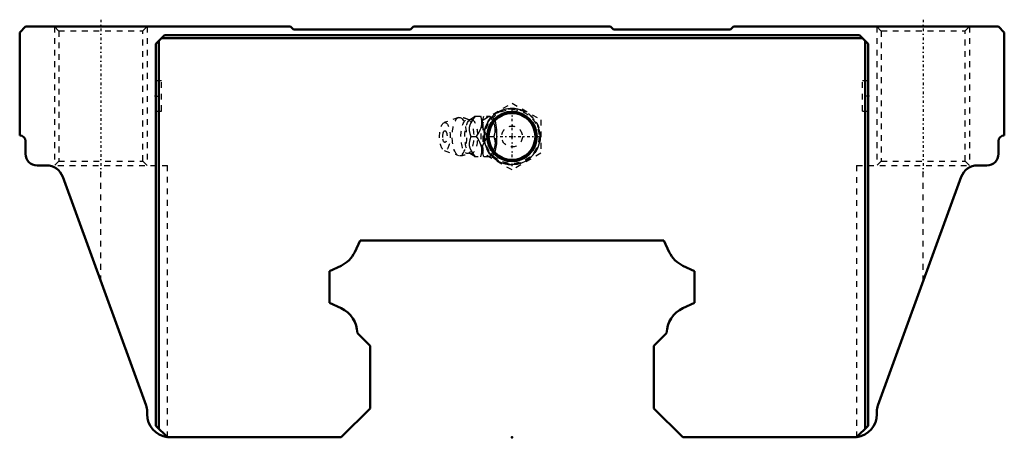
# Model space of a CAD drawing. Header units: millimetres. Extents: x -85 to 85, y 19 to 91.
import ezdxf

# ---------------------------------------------------------------- set-up
doc = ezdxf.new("R2010")
doc.units = ezdxf.units.MM
doc.linetypes.add('Center', pattern=[1.5, 0.45, -0.5, 0.05, -0.5])
doc.linetypes.add('Dashed', pattern=[2, 1, -1])
for name, color, linetype, lineweight in [('2d ConnectionPoints', 7, 'Continuous', 50), ('AM_0', 7, 'Continuous', 50), ('AM_5', 3, 'Continuous', 25), ('AM_7', 7, 'Center', 25), ('AM_9', 6, 'Dashed', 25)]:
    doc.layers.add(name, color=color, linetype=linetype, lineweight=lineweight)

# ---------------------------------------------------------------- blocks, each defined once
blk = doc.blocks.new('1_B_PT1_8_SHS_grease_nipple_joint_0_in_SHS65LC1SS_GK__BLOCK_B_PT1_81__2')
at = {"layer": 'AM_5', "linetype": 'Dashed'}
blk.add_arc((0, 71), 4.28, 75, 15, dxfattribs=at)
at = {"layer": 'AM_7'}
for p, q in [((0, 65.88), (0, 76.12)), ((-5.12, 71), (5.12, 71))]:
    blk.add_line(p, q, dxfattribs=at)
at = {"layer": 'AM_9'}
for p, q in [((-5, 73.89), (0, 76.77)), ((0, 76.77), (5, 73.89)), ((-9.25, 74.27), (-11.71, 73.4)), ((-6.42, 74.5), (-3.85, 74.5)), ((-5, 68.11), (-5, 73.89)), ((-3.56, 74.15), (-3.85, 74.5)), ((5, 73.89), (5, 68.11)), ((-7.13, 71), (-6.14, 71)), ((-4.1, 71), (-3.12, 71)), ((-11.71, 68.6), (-9.25, 67.73)), ((0, 65.23), (-5, 68.11)), ((5, 68.11), (0, 65.23)), ((-3.85, 67.5), (-6.42, 67.5)), ((-3.85, 67.5), (-3.56, 67.85))]:
    blk.add_line(p, q, dxfattribs=at)
for points in [[(-7.26, 73.88), (-7.27, 73.88), (-7.33, 73.86), (-7.41, 73.86), (-7.47, 73.88), (-7.48, 73.88)], [(-6.37, 74.5), (-6.77, 73.95), (-7.11, 73.37), (-7.28, 72.96), (-7.37, 72.54), (-7.37, 72.04), (-7.29, 71.55), (-7.13, 71)], [(-6.41, 74.51), (-6.55, 74.37), (-6.81, 74.17), (-7.14, 73.95), (-7.26, 73.88)], [(-6.14, 71), (-5.66, 71.73), (-5.47, 72.13), (-5.32, 72.53), (-5.21, 73.09), (-5.21, 73.66), (-5.28, 74.09), (-5.39, 74.5)], [(-4.1, 71), (-4.5, 71.55), (-4.84, 72.13), (-5.01, 72.54), (-5.1, 72.96), (-5.1, 73.46), (-5.02, 73.95), (-4.86, 74.5)], [(-3.87, 74.5), (-3.39, 73.77), (-3.2, 73.37), (-3.05, 72.97), (-2.94, 72.41), (-2.94, 71.84), (-3, 71.41), (-3.12, 71)], [(-3.56, 67.84), (-3.51, 67.82), (-3.38, 67.81), (-3.25, 67.86), (-3.13, 67.96), (-3.02, 68.12), (-2.84, 68.56), (-2.71, 69.16), (-2.64, 69.73), (-2.6, 70.32), (-2.59, 71.23), (-2.63, 72.14), (-2.67, 72.57), (-2.73, 72.99), (-2.82, 73.38), (-2.93, 73.71), (-3.05, 73.93), (-3.19, 74.09), (-3.31, 74.17), (-3.43, 74.19), (-3.56, 74.16)], [(-7.13, 71), (-7.29, 70.45), (-7.38, 69.87), (-7.37, 69.46), (-7.28, 69.04), (-7.06, 68.54), (-6.77, 68.05), (-6.37, 67.5)], [(-5.39, 67.5), (-5.22, 68.23), (-5.2, 68.63), (-5.22, 69.03), (-5.36, 69.59), (-5.6, 70.16), (-5.85, 70.59), (-6.14, 71)], [(-4.86, 67.5), (-5.02, 68.05), (-5.11, 68.63), (-5.1, 69.04), (-5.01, 69.46), (-4.8, 69.96), (-4.5, 70.45), (-4.1, 71)], [(-3.12, 71), (-2.95, 70.27), (-2.93, 69.87), (-2.95, 69.47), (-3.09, 68.91), (-3.33, 68.34), (-3.58, 67.91), (-3.87, 67.5)], [(-7.48, 68.12), (-7.48, 68.12), (-7.44, 68.13), (-7.37, 68.14), (-7.29, 68.13), (-7.26, 68.12)], [(-7.27, 68.12), (-6.99, 67.95), (-6.71, 67.76), (-6.48, 67.57), (-6.41, 67.49)]]:
    blk.add_lwpolyline(points, dxfattribs=at)
for radius in [4.88, 4.86, 4.8, 4.67, 4.06, 1.8]:
    blk.add_circle((0, 71), radius, dxfattribs=at)
for centre, radius, start, end in [((-9.09, 71), 3.3, 60.8606, 90), ((-10.18, 71), 1.82, 153.7155, 206.2845), ((-9.09, 71), 3.3, 270, 299.1394)]:
    blk.add_arc(centre, radius, start, end, dxfattribs=at)
for major_axis, start_param, end_param in [((0, 3.44), 5.871519, 8.99506), ((0, -3.44), 0.411667, 2.729926), ((0, 3.44), 3.139248, 3.553259)]:
    blk.add_ellipse((-4.08, 71), major_axis=major_axis, ratio=0.374607, start_param=start_param, end_param=end_param, dxfattribs=at)
for centre, major_axis in [((-11.59, 71), (0, 2.42)), ((-9.09, 71), (0, 3.3)), ((-7.71, 71), (0, 2.94)), ((-7.04, 71), (0, 2.94)), ((-11.59, 71), (0, 1.01))]:
    blk.add_ellipse(centre, major_axis=major_axis, ratio=0.374607, dxfattribs=at)
blk = doc.blocks.new('2_SHS65LCSSB_PT1_81_Slide25_55_0_in_SHS65LC1SS_GK__BLOCK_B_PT1_81__2')
at = {"layer": 'AM_0'}
for p, q in [((-84, 90), (-85, 89)), ((-85, 89), (-85, 71.2)), ((-38.25, 90), (-84, 90)), ((-61.5, 87), (-60, 88.5)), ((-60, 88.5), (60, 88.5)), ((-37.75, 89.5), (-38.25, 90)), ((-17.5, 89.5), (-37.75, 89.5)), ((-17, 90), (-17.5, 89.5)), ((17, 90), (-17, 90)), ((17.5, 89.5), (17, 90)), ((37.75, 89.5), (17.5, 89.5)), ((38.25, 90), (37.75, 89.5)), ((84, 90), (38.25, 90)), ((60, 88.5), (61.5, 87)), ((85, 89), (84, 90)), ((85, 71.2), (85, 89)), ((-61.5, 87), (-61.5, 21)), ((-61, 87.5), (-61, 20.5)), ((-60.5, 88), (60.5, 88)), ((61, 87.5), (61, 20.5)), ((61.5, 87), (61.5, 21)), ((-84, 70.2), (-84, 68)), ((84, 68), (84, 70.2)), ((-82, 66), (-80.39, 66)), ((80.39, 66), (82, 66)), ((-77.57, 64.03), (-63.18, 24.5)), ((63.18, 24.5), (77.57, 64.03)), ((-26.23, 53), (-27.16, 51.02)), ((26.23, 53), (-26.23, 53)), ((27.16, 51.02), (26.23, 53)), ((-29.52, 48.66), (-31.5, 47.73)), ((-31.5, 47.73), (-31.5, 42.27)), ((31.5, 47.73), (29.52, 48.66)), ((31.5, 42.27), (31.5, 47.73)), ((-31.5, 42.27), (-29.51, 41.34)), ((29.51, 41.34), (31.5, 42.27)), ((-26.7, 37), (-24.5, 34.8)), ((24.5, 34.8), (26.7, 37)), ((-24.5, 34.8), (-24.5, 24)), ((24.5, 24), (24.5, 34.8)), ((-24.5, 24), (-29.5, 19)), ((24.5, 24), (29.5, 19)), ((-63, 23.47), (-63, 23)), ((63, 23), (63, 23.47)), ((-61.5, 21), (-59.5, 19)), ((61.5, 21), (59.5, 19)), ((-59.5, 19), (-29.5, 19)), ((29.5, 19), (59.5, 19))]:
    blk.add_line(p, q, dxfattribs=at)
for radius in [4.27, 4.04]:
    blk.add_circle((0, 71), radius, dxfattribs=at)
for centre, radius, start, end in [((-85, 70.2), 1, 0, 90), ((85, 70.2), 1, 90, 180), ((-82, 68), 2, 180, 270), ((82, 68), 2, 270, 0), ((-80.39, 63), 3, 20, 90), ((80.39, 63), 3, 90, 160), ((-31.6, 53.1), 4.9, 295.1349, 334.8651), ((31.6, 53.1), 4.9, 205.1349, 244.8651), ((-31.6, 36.9), 4.9, 1.1109, 64.8414), ((31.6, 36.9), 4.9, 115.1586, 178.8891), ((-66, 23.47), 3, 0, 20), ((66, 23.47), 3, 160, 180), ((-59, 23), 4, 180, 262.298), ((59, 23), 4, 277.702, 0)]:
    blk.add_arc(centre, radius, start, end, dxfattribs=at)
at = {"layer": 'AM_5', "linetype": 'Dashed'}
for p, q in [((-79, 90), (-79, 66)), ((-63, 90), (-63, 66)), ((63, 90), (63, 66)), ((79, 90), (79, 66))]:
    blk.add_line(p, q, dxfattribs=at)
at = {"layer": 'AM_5'}
blk.add_arc((0, 71), 4.86, 75, 15, dxfattribs=at)
at = {"layer": 'AM_7'}
for p, q in [((-71, 91.2), (-71, 64.8)), ((71, 91.2), (71, 64.8)), ((-61.55, 78), (-60.45, 78)), ((61.55, 78), (60.45, 78))]:
    blk.add_line(p, q, dxfattribs=at)
at = {"layer": 'AM_9'}
for p, q in [((-79, 90), (-78.25, 89.25)), ((-78.25, 89.25), (-78.25, 66.75)), ((-78.25, 89.25), (-63.75, 89.25)), ((-63.75, 89.25), (-63, 90)), ((-63.75, 66.75), (-63.75, 89.25)), ((63, 90), (63.75, 89.25)), ((63.75, 89.25), (63.75, 66.75)), ((63.75, 89.25), (78.25, 89.25)), ((78.25, 89.25), (79, 90)), ((78.25, 66.75), (78.25, 89.25)), ((-60.5, 80.6), (-61.5, 80.6)), ((-60.5, 75.4), (-60.5, 80.6)), ((60.5, 75.4), (60.5, 80.6)), ((61.5, 80.6), (60.5, 80.6)), ((-61.5, 75.4), (-60.5, 75.4)), ((60.5, 75.4), (61.5, 75.4)), ((-78.25, 66.75), (-79, 66)), ((-78.25, 66.75), (-63.75, 66.75)), ((-63, 66), (-63.75, 66.75)), ((63.75, 66.75), (63, 66)), ((63.75, 66.75), (78.25, 66.75)), ((79, 66), (78.25, 66.75)), ((-80.39, 66), (-59.5, 66)), ((-71, 45.98), (-71, 66)), ((-59.5, 19.03), (-59.5, 66)), ((59.5, 66), (80.39, 66)), ((59.5, 66), (59.5, 19.03)), ((71, 45.98), (71, 66))]:
    blk.add_line(p, q, dxfattribs=at)
for centre, start, end in [((-59, 23), 262.298, 270), ((59, 23), 270, 277.702)]:
    blk.add_arc(centre, 4, start, end, dxfattribs=at)

msp = doc.modelspace()

# ---------------------------------------------------------------- linework, layer by layer
at = {"layer": '2d ConnectionPoints'}
for p in [(-61.5, 78), (-61.5, 78), (61.5, 78), (61.5, 78), (0, 71), (0, 71), (0, 19)]:
    msp.add_point(p, dxfattribs=at)

# ---------------------------------------------------------------- block references
for name in ['2_SHS65LCSSB_PT1_81_Slide25_55_0_in_SHS65LC1SS_GK__BLOCK_B_PT1_81__2', '1_B_PT1_8_SHS_grease_nipple_joint_0_in_SHS65LC1SS_GK__BLOCK_B_PT1_81__2']:
    msp.add_blockref(name, (0, 0))

doc.saveas('drawing.dxf')
